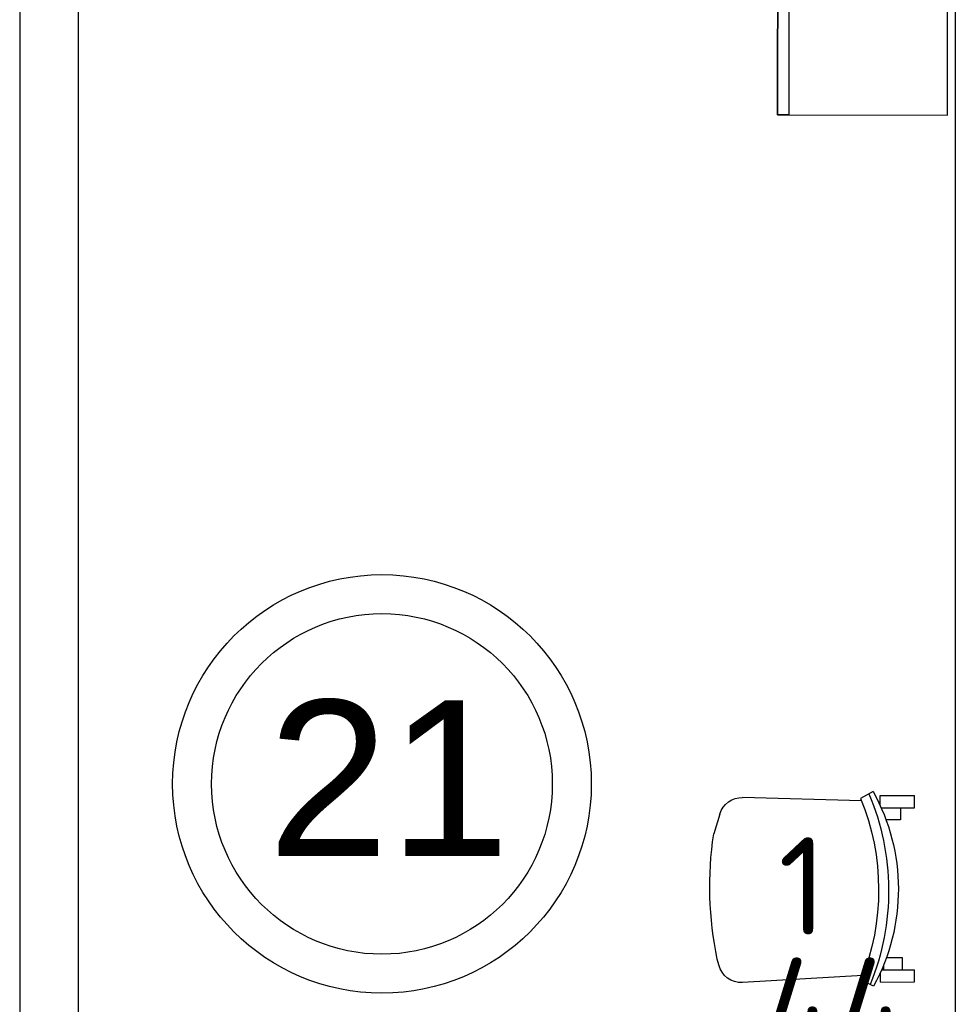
# Model space of a CAD drawing. Header units: millimetres. Extents: x 151654 to 877351, y 70322 to 154322.
# Tile 58 of 173: x 265972 to 268372, y 94395 to 96921. Entities that reach past the tile are written whole.
import ezdxf

# ---------------------------------------------------------------- set-up
doc = ezdxf.new("R2010")
doc.units = ezdxf.units.MM
doc.layers.add('технологич.о', color=152, linetype='Continuous', lineweight=30)
doc.styles.add('GOST', font='isocpeur.ttf')
doc.styles.get("Standard").update_dxf_attribs({"font": 'arial.ttf'})

# ---------------------------------------------------------------- blocks, each defined once
blk = doc.blocks.new('superkomfortchair 2')
at = {"layer": 'технологич.о', "linetype": 'Continuous'}
for p, q in [((-239.2, -32.01), (-239.2, 55.695)), ((-239.2, 55.695), (-208, 55.695)), ((-208, -28.902), (-208, 55.695)), ((208, -28.451), (208, 55.695)), ((208, 55.695), (239.2, 55.695)), ((239.2, -32.01), (239.2, 55.695)), ((-208, 25.149), (-176.8, 25.149)), ((-176.8, 25.149), (-176.8, -16.449)), ((208, 20.149), (176.8, 20.149)), ((176.8, 20.149), (176.8, -17.679)), ((-208, -23.451), (-195.0676, -23.451)), ((-249.58336, -49.416), (-233.80448, -80.984)), ((-239.2, -32.01), (-214.95656, -32.01)), ((216.62264, -32.01), (239.2, -32.01)), ((249.79032, -50.487), (231.5248, -82.322)), ((-222.58288, -76.582), (-240.46048, -385.443)), ((225.59576, -79.924), (234.65, -384.913)), ((-194.47064, -446.69), (-180.09368, -450.434)), ((191.47336, -443.715), (141.24136, -459.332))]:
    blk.add_line(p, q, dxfattribs=at)
for centre, major_axis, start_param, end_param in [((-0.86112, -466.333), (-499.8656, 0), 4.187126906, 5.2331917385), ((-4.36904, -598.93), (-611.75504, 0), 4.2951139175, 5.1170365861), ((-2.782, -609.946), (-596.65944, 0), 4.3088252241, 5.1099732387), ((-178.1572, -388.777), (-62.4, 0), 6.2275878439, 7.5894769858), ((172.27496, -386.625), (-62.4, 0), 1.8835191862, 3.1701305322), ((5.6784, 383.421), (-886.88392, 0), 1.3597668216, 1.7242509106)]:
    blk.add_ellipse(centre, major_axis=major_axis, ratio=0.9615384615, start_param=start_param, end_param=end_param, dxfattribs=at)
blk = doc.blocks.new('470')
at = {"layer": 'технологич.о', "ltscale": 2}
for points in [[(8195681.1, 138800.7), (8196567.1, 138800.7), (8196567.1, 139236.7), (8195681.1, 139236.7)], [(8196124.1, 138800.7), (8195681.1, 138800.7), (8195681.1, 138829.4), (8196124.1, 138829.4)], [(8196567.1, 138800.7), (8196124.1, 138800.7), (8196124.1, 138829.4), (8196567.1, 138829.4)], [(8196089.4, 138800.7), (8196077.4, 138800.7), (8196077.4, 138781.5), (8196089.4, 138781.5)], [(8196158.7, 138800.7), (8196170.7, 138800.7), (8196170.7, 138781.5), (8196158.7, 138781.5)]]:
    blk.add_lwpolyline(points, close=True, dxfattribs=at)

msp = doc.modelspace()

# ---------------------------------------------------------------- linework, layer by layer
at = {"lineweight": 30}
for p, q in [((265972.2, 97588.4), (265972.2, 91738.4)), ((266122.2, 97588.4), (266122.2, 92538.4)), ((268372.2, 97588.4), (268372.2, 92538.4))]:
    msp.add_line(p, q, dxfattribs=at)
at = {"color": 1}
for radius in [537, 437]:
    msp.add_circle((266901.5, 94960.1), radius, dxfattribs=at)

# ---------------------------------------------------------------- block references
at = {"layer": 'технологич.о', "color": 234, "rotation": 269.9175633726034}
msp.add_blockref('470', (140908.7, 8293435.5), dxfattribs=at)
at = {"layer": 'технологич.о', "lineweight": 25, "xscale": -1, "rotation": 270.0446384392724}
msp.add_blockref('superkomfortchair 2', (268211.8, 94691), dxfattribs=at)

# ---------------------------------------------------------------- texts
at = {"color": 1}
msp.add_text('21', height=400, dxfattribs=at).set_placement((266608.4, 94775))
at = {"style": 'GOST'}
for s, p in [('1', (267918.2, 94573.1, 11.2)), ('44', (267880.1, 94264.2))]:
    msp.add_text(s, height=250, dxfattribs=at).set_placement(p)

doc.saveas('drawing.dxf')
